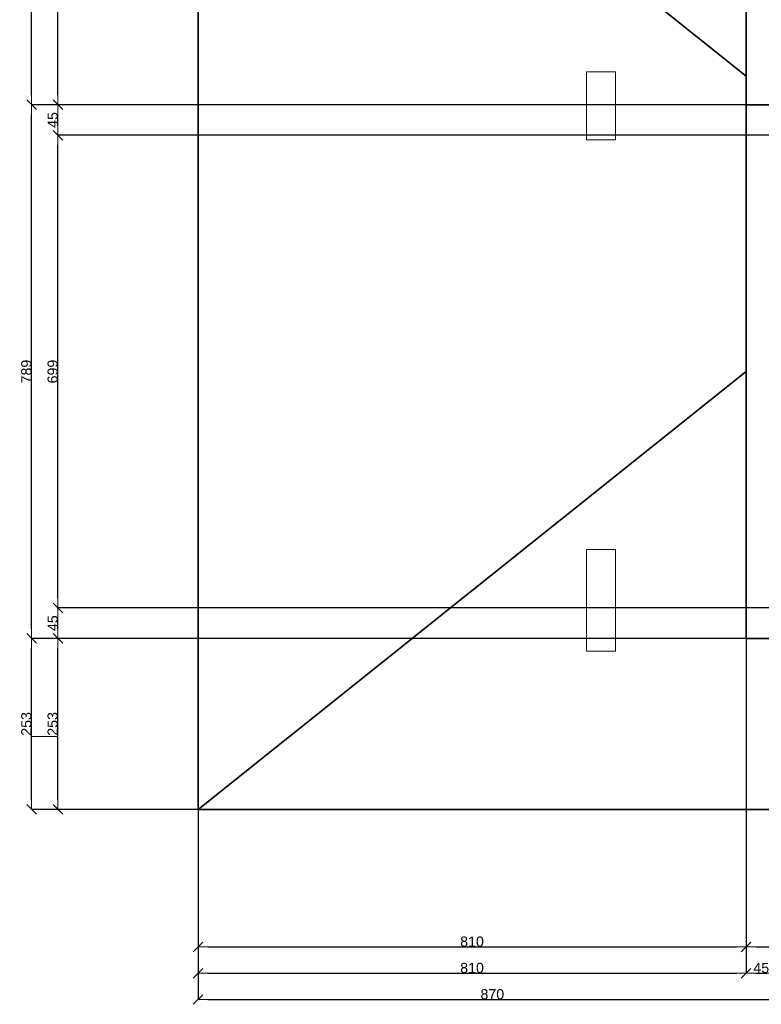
# Model space of a CAD drawing. Header units: metres. Extents: x 7506757 to 756746378, y 5735207 to 582114514.
# Tile 204 of 256: x 7523998 to 7534958, y 5921436 to 5935995. Entities that reach past the tile are written whole.
import ezdxf

# ---------------------------------------------------------------- set-up
doc = ezdxf.new("R2010")
doc.units = ezdxf.units.M
doc.header["$MEASUREMENT"] = 0
doc.header["$PDMODE"] = 2
doc.layers.get('0').update_dxf_attribs({"color": 250, "linetype": 'CONTINUOUS', "lineweight": 100, "plot": 0})
doc.layers.get('Defpoints').update_dxf_attribs({"linetype": 'CONTINUOUS'})
for name, color, linetype, lineweight in [('ELEKTRYKA141', 7, 'CONTINUOUS', 0), ('M_OCIANA1', 7, 'CONTINUOUS', 13), ('M_OCIANA6', 5, 'CONTINUOUS', 35)]:
    doc.layers.add(name, color=color, linetype=linetype, lineweight=lineweight)
doc.layers.add('PWYMIAR', color=7, linetype='CONTINUOUS')
doc.styles.add('GENERATED_STYLE_1', font='arial.ttf')
doc.dimstyles.new('GENERATED_STYLE__1', dxfattribs={"dimtxt": 150, "dimasz": 142.5, "dimexe": 0.18, "dimexo": 0, "dimgap": 0.09, "dimtad": 1, "dimdec": 0, "dimlfac": 0.1, "dimzin": 0, "dimdsep": 46, "dimtxsty": 'GENERATED_STYLE_1', "dimblk": 'ARROWHEAD_6', "dimblk1": 'ARROWHEAD_6', "dimblk2": 'ARROWHEAD_6', "dimcen": 0.09, "dimclrd": 251, "dimclre": 251, "dimclrt": 7, "dimazin": 0, "dimtfac": 1, "dimtdec": 4, "dimtmove": 0, "dimatfit": 3, "dimfxl": 0, "dimtolj": 1, "dimtzin": 0, "dimarcsym": 0})
doc.dimstyles.new('GENERATED_STYLE__2', dxfattribs={"dimtxt": 150, "dimasz": 142.5, "dimexe": 0.18, "dimexo": 0, "dimgap": 0.09, "dimtad": 1, "dimtih": 1, "dimtoh": 1, "dimdec": 0, "dimlfac": 0.1, "dimzin": 0, "dimdsep": 46, "dimtxsty": 'GENERATED_STYLE_1', "dimblk": 'ARROWHEAD_6', "dimblk1": 'ARROWHEAD_6', "dimblk2": 'ARROWHEAD_6', "dimcen": 0.09, "dimclrd": 251, "dimclre": 251, "dimclrt": 7, "dimazin": 0, "dimtfac": 1, "dimtdec": 4, "dimtmove": 0, "dimatfit": 3, "dimfxl": 0, "dimtolj": 1, "dimtzin": 0, "dimarcsym": 0})

# ---------------------------------------------------------------- blocks, each defined once
blk = doc.blocks.new('ARROWHEAD_6')
at = {"color": 0, "linetype": 'Continuous', "lineweight": 0}
for p, q in [((0, 0), (-1, 0)), ((-0.5, -0.5), (0.5, 0.5))]:
    blk.add_line(p, q, dxfattribs=at)
blk = doc.blocks.new('*D4250')
at = {"layer": 'Defpoints', "color": 0, "linetype": 'Continuous', "transparency": 16777216}
for p in [(7534733, 5926847), (7526633, 5924317), (7534733, 5922285)]:
    blk.add_point(p, dxfattribs=at)
at = {"layer": 'PWYMIAR', "color": 251, "linetype": 'Continuous', "lineweight": -2, "transparency": 16777216}
for p, q in [((7534733, 5926847), (7534733, 5922285)), ((7526633, 5924317), (7526633, 5922285)), ((7526776, 5922285), (7534591, 5922285))]:
    blk.add_line(p, q, dxfattribs=at)
at = {"layer": 'PWYMIAR', "color": 251, "linetype": 'Continuous', "lineweight": -2, "transparency": 16777216, "xscale": 142.5, "yscale": 142.5, "zscale": 142.5, "rotation": 180}
blk.add_blockref('ARROWHEAD_6', (7526633, 5922285), dxfattribs=at)
at = {"layer": 'PWYMIAR', "color": 251, "linetype": 'Continuous', "lineweight": -2, "transparency": 16777216, "xscale": 142.5, "yscale": 142.5, "zscale": 142.5}
blk.add_blockref('ARROWHEAD_6', (7534733, 5922285), dxfattribs=at)
at = {"layer": 'PWYMIAR', "color": 7, "linetype": 'Continuous', "lineweight": 13, "transparency": 16777216, "insert": (7530683, 5922362), "char_height": 150, "attachment_point": 5, "style": 'GENERATED_STYLE_1'}
blk.add_mtext('\\A1;810', dxfattribs=at)
blk = doc.blocks.new('*D4251')
at = {"layer": 'Defpoints', "color": 0, "linetype": 'Continuous', "transparency": 16777216}
for p in [(7534733, 5926847), (7535843, 5926847), (7535843, 5922285)]:
    blk.add_point(p, dxfattribs=at)
at = {"layer": 'PWYMIAR', "color": 251, "linetype": 'Continuous', "lineweight": -2, "transparency": 16777216}
for p, q in [((7534733, 5926847), (7534733, 5922285)), ((7535843, 5926847), (7535843, 5922285)), ((7534876, 5922285), (7535701, 5922285))]:
    blk.add_line(p, q, dxfattribs=at)
at = {"layer": 'PWYMIAR', "color": 251, "linetype": 'Continuous', "lineweight": -2, "transparency": 16777216, "xscale": 142.5, "yscale": 142.5, "zscale": 142.5, "rotation": 180}
blk.add_blockref('ARROWHEAD_6', (7534733, 5922285), dxfattribs=at)
at = {"layer": 'PWYMIAR', "color": 251, "linetype": 'Continuous', "lineweight": -2, "transparency": 16777216, "xscale": 142.5, "yscale": 142.5, "zscale": 142.5}
blk.add_blockref('ARROWHEAD_6', (7535843, 5922285), dxfattribs=at)
at = {"layer": 'PWYMIAR', "color": 7, "linetype": 'Continuous', "lineweight": 13, "transparency": 16777216, "insert": (7535288, 5922361), "char_height": 150, "attachment_point": 5, "style": 'GENERATED_STYLE_1'}
blk.add_mtext('\\A1;111', dxfattribs=at)
blk = doc.blocks.new('*D4273')
at = {"layer": 'Defpoints', "color": 0, "linetype": 'Continuous', "transparency": 16777216}
for p in [(7534733, 5926847), (7526633, 5924317), (7534733, 5921896)]:
    blk.add_point(p, dxfattribs=at)
at = {"layer": 'PWYMIAR', "color": 251, "linetype": 'Continuous', "lineweight": -2, "transparency": 16777216}
for p, q in [((7534733, 5926847), (7534733, 5921896)), ((7526633, 5924317), (7526633, 5921896)), ((7526776, 5921896), (7534591, 5921896))]:
    blk.add_line(p, q, dxfattribs=at)
at = {"layer": 'PWYMIAR', "color": 251, "linetype": 'Continuous', "lineweight": -2, "transparency": 16777216, "xscale": 142.5, "yscale": 142.5, "zscale": 142.5, "rotation": 180}
blk.add_blockref('ARROWHEAD_6', (7526633, 5921896), dxfattribs=at)
at = {"layer": 'PWYMIAR', "color": 251, "linetype": 'Continuous', "lineweight": -2, "transparency": 16777216, "xscale": 142.5, "yscale": 142.5, "zscale": 142.5}
blk.add_blockref('ARROWHEAD_6', (7534733, 5921896), dxfattribs=at)
at = {"layer": 'PWYMIAR', "color": 7, "linetype": 'Continuous', "lineweight": 13, "transparency": 16777216, "insert": (7530683, 5921973), "char_height": 150, "attachment_point": 5, "style": 'GENERATED_STYLE_1'}
blk.add_mtext('\\A1;810', dxfattribs=at)
blk = doc.blocks.new('*D4274')
at = {"layer": 'Defpoints', "color": 0, "linetype": 'Continuous', "transparency": 16777216}
for p in [(7535183, 5927297), (7534733, 5926847), (7535183, 5921896)]:
    blk.add_point(p, dxfattribs=at)
at = {"layer": 'PWYMIAR', "color": 251, "linetype": 'Continuous', "lineweight": -2, "transparency": 16777216}
for p, q in [((7535183, 5927297), (7535183, 5921896)), ((7534733, 5926847), (7534733, 5921896)), ((7534876, 5921896), (7535041, 5921896))]:
    blk.add_line(p, q, dxfattribs=at)
at = {"layer": 'PWYMIAR', "color": 251, "linetype": 'Continuous', "lineweight": -2, "transparency": 16777216, "xscale": 142.5, "yscale": 142.5, "zscale": 142.5, "rotation": 180}
blk.add_blockref('ARROWHEAD_6', (7534733, 5921896), dxfattribs=at)
at = {"layer": 'PWYMIAR', "color": 251, "linetype": 'Continuous', "lineweight": -2, "transparency": 16777216, "xscale": 142.5, "yscale": 142.5, "zscale": 142.5}
blk.add_blockref('ARROWHEAD_6', (7535183, 5921896), dxfattribs=at)
at = {"layer": 'PWYMIAR', "color": 7, "linetype": 'Continuous', "lineweight": 13, "transparency": 16777216, "insert": (7534958, 5921973), "char_height": 150, "attachment_point": 5, "style": 'GENERATED_STYLE_1'}
blk.add_mtext('\\A1;45', dxfattribs=at)
blk = doc.blocks.new('*D4282')
at = {"layer": 'Defpoints', "color": 0, "linetype": 'Continuous', "transparency": 16777216}
for p in [(7526633, 5924317), (7535333, 5924317), (7535333, 5921507)]:
    blk.add_point(p, dxfattribs=at)
at = {"layer": 'PWYMIAR', "color": 251, "linetype": 'Continuous', "lineweight": -2, "transparency": 16777216}
for p, q in [((7526633, 5924317), (7526633, 5921507)), ((7535333, 5924317), (7535333, 5921507)), ((7526776, 5921507), (7535191, 5921507))]:
    blk.add_line(p, q, dxfattribs=at)
at = {"layer": 'PWYMIAR', "color": 251, "linetype": 'Continuous', "lineweight": -2, "transparency": 16777216, "xscale": 142.5, "yscale": 142.5, "zscale": 142.5, "rotation": 180}
blk.add_blockref('ARROWHEAD_6', (7526633, 5921507), dxfattribs=at)
at = {"layer": 'PWYMIAR', "color": 251, "linetype": 'Continuous', "lineweight": -2, "transparency": 16777216, "xscale": 142.5, "yscale": 142.5, "zscale": 142.5}
blk.add_blockref('ARROWHEAD_6', (7535333, 5921507), dxfattribs=at)
at = {"layer": 'PWYMIAR', "color": 7, "linetype": 'Continuous', "lineweight": 13, "transparency": 16777216, "insert": (7530983, 5921584), "char_height": 150, "attachment_point": 5, "style": 'GENERATED_STYLE_1'}
blk.add_mtext('\\A1;870', dxfattribs=at)
blk = doc.blocks.new('*D4285')
at = {"layer": 'Defpoints', "color": 0, "linetype": 'Continuous', "transparency": 16777216}
for p in [(7524562, 5926847), (7534733, 5926847), (7526633, 5924317)]:
    blk.add_point(p, dxfattribs=at)
at = {"layer": 'PWYMIAR', "color": 251, "linetype": 'Continuous', "lineweight": -2, "transparency": 16777216}
for p, q in [((7534733, 5926847), (7524562, 5926847)), ((7524562, 5924459), (7524562, 5926704)), ((7526633, 5924317), (7524562, 5924317))]:
    blk.add_line(p, q, dxfattribs=at)
at = {"layer": 'PWYMIAR', "color": 251, "linetype": 'Continuous', "lineweight": -2, "transparency": 16777216, "xscale": 142.5, "yscale": 142.5, "zscale": 142.5}
for p, rotation in [((7524562, 5926847), 90), ((7524562, 5924317), 270)]:
    blk.add_blockref('ARROWHEAD_6', p, dxfattribs=dict(at, rotation=rotation))
at = {"layer": 'PWYMIAR', "color": 7, "linetype": 'Continuous', "lineweight": 13, "transparency": 16777216, "insert": (7524485, 5925582), "char_height": 150, "attachment_point": 5, "rotation": 90, "style": 'GENERATED_STYLE_1'}
blk.add_mtext('\\A1;253', dxfattribs=at)
blk = doc.blocks.new('*D4286')
at = {"layer": 'Defpoints', "color": 0, "linetype": 'Continuous', "transparency": 16777216}
for p in [(7524562, 5927297), (7535183, 5927297), (7534733, 5926847)]:
    blk.add_point(p, dxfattribs=at)
at = {"layer": 'PWYMIAR', "color": 251, "linetype": 'Continuous', "lineweight": -2, "transparency": 16777216}
for p, q in [((7535183, 5927297), (7524562, 5927297)), ((7524562, 5926989), (7524562, 5927154)), ((7534733, 5926847), (7524562, 5926847))]:
    blk.add_line(p, q, dxfattribs=at)
at = {"layer": 'PWYMIAR', "color": 251, "linetype": 'Continuous', "lineweight": -2, "transparency": 16777216, "xscale": 142.5, "yscale": 142.5, "zscale": 142.5}
for p, rotation in [((7524562, 5927297), 90), ((7524562, 5926847), 270)]:
    blk.add_blockref('ARROWHEAD_6', p, dxfattribs=dict(at, rotation=rotation))
at = {"layer": 'PWYMIAR', "color": 7, "linetype": 'Continuous', "lineweight": 13, "transparency": 16777216, "insert": (7524486, 5927072), "char_height": 150, "attachment_point": 5, "rotation": 90, "style": 'GENERATED_STYLE_1'}
blk.add_mtext('\\A1;45', dxfattribs=at)
blk = doc.blocks.new('*D4287')
at = {"layer": 'Defpoints', "color": 0, "linetype": 'Continuous', "transparency": 16777216}
for p in [(7524562, 5934287), (7535183, 5934287), (7535183, 5927297)]:
    blk.add_point(p, dxfattribs=at)
at = {"layer": 'PWYMIAR', "color": 251, "linetype": 'Continuous', "lineweight": -2, "transparency": 16777216}
for p, q in [((7535183, 5934287), (7524562, 5934287)), ((7524562, 5927439), (7524562, 5934144)), ((7535183, 5927297), (7524562, 5927297))]:
    blk.add_line(p, q, dxfattribs=at)
at = {"layer": 'PWYMIAR', "color": 251, "linetype": 'Continuous', "lineweight": -2, "transparency": 16777216, "xscale": 142.5, "yscale": 142.5, "zscale": 142.5}
for p, rotation in [((7524562, 5934287), 90), ((7524562, 5927297), 270)]:
    blk.add_blockref('ARROWHEAD_6', p, dxfattribs=dict(at, rotation=rotation))
at = {"layer": 'PWYMIAR', "color": 7, "linetype": 'Continuous', "lineweight": 13, "transparency": 16777216, "insert": (7524485, 5930792), "char_height": 150, "attachment_point": 5, "rotation": 90, "style": 'GENERATED_STYLE_1'}
blk.add_mtext('\\A1;699', dxfattribs=at)
blk = doc.blocks.new('*D4288')
at = {"layer": 'Defpoints', "color": 0, "linetype": 'Continuous', "transparency": 16777216}
for p in [(7524562, 5934737), (7534733, 5934737), (7535183, 5934287)]:
    blk.add_point(p, dxfattribs=at)
at = {"layer": 'PWYMIAR', "color": 251, "linetype": 'Continuous', "lineweight": -2, "transparency": 16777216}
for p, q in [((7534733, 5934737), (7524562, 5934737)), ((7524562, 5934429), (7524562, 5934594)), ((7535183, 5934287), (7524562, 5934287))]:
    blk.add_line(p, q, dxfattribs=at)
at = {"layer": 'PWYMIAR', "color": 251, "linetype": 'Continuous', "lineweight": -2, "transparency": 16777216, "xscale": 142.5, "yscale": 142.5, "zscale": 142.5}
for p, rotation in [((7524562, 5934737), 90), ((7524562, 5934287), 270)]:
    blk.add_blockref('ARROWHEAD_6', p, dxfattribs=dict(at, rotation=rotation))
at = {"layer": 'PWYMIAR', "color": 7, "linetype": 'Continuous', "lineweight": 13, "transparency": 16777216, "insert": (7524486, 5934512), "char_height": 150, "attachment_point": 5, "rotation": 90, "style": 'GENERATED_STYLE_1'}
blk.add_mtext('\\A1;45', dxfattribs=at)
blk = doc.blocks.new('*D4289')
at = {"layer": 'Defpoints', "color": 0, "linetype": 'Continuous', "transparency": 16777216}
for p in [(7524562, 5941637), (7526633, 5941637), (7534733, 5934737)]:
    blk.add_point(p, dxfattribs=at)
at = {"layer": 'PWYMIAR', "color": 251, "linetype": 'Continuous', "lineweight": -2, "transparency": 16777216}
for p, q in [((7526633, 5941637), (7524562, 5941637)), ((7524562, 5934879), (7524562, 5941494)), ((7534733, 5934737), (7524562, 5934737))]:
    blk.add_line(p, q, dxfattribs=at)
at = {"layer": 'PWYMIAR', "color": 251, "linetype": 'Continuous', "lineweight": -2, "transparency": 16777216, "xscale": 142.5, "yscale": 142.5, "zscale": 142.5}
for p, rotation in [((7524562, 5941637), 90), ((7524562, 5934737), 270)]:
    blk.add_blockref('ARROWHEAD_6', p, dxfattribs=dict(at, rotation=rotation))
at = {"layer": 'PWYMIAR', "color": 7, "linetype": 'Continuous', "lineweight": 13, "transparency": 16777216, "insert": (7524485, 5938187), "char_height": 150, "attachment_point": 5, "rotation": 90, "style": 'GENERATED_STYLE_1'}
blk.add_mtext('\\A1;690', dxfattribs=at)
blk = doc.blocks.new('*D4291')
at = {"layer": 'Defpoints', "color": 0, "linetype": 'Continuous', "transparency": 16777216}
for p in [(7524173, 5926847), (7534733, 5926847), (7535333, 5924317)]:
    blk.add_point(p, dxfattribs=at)
at = {"layer": 'PWYMIAR', "color": 251, "linetype": 'Continuous', "lineweight": -2, "transparency": 16777216}
for p, q in [((7534733, 5926847), (7524173, 5926847)), ((7524173, 5924459), (7524173, 5926704)), ((7535333, 5924317), (7524173, 5924317))]:
    blk.add_line(p, q, dxfattribs=at)
at = {"layer": 'PWYMIAR', "color": 251, "linetype": 'Continuous', "lineweight": -2, "transparency": 16777216, "xscale": 142.5, "yscale": 142.5, "zscale": 142.5}
for p, rotation in [((7524173, 5926847), 90), ((7524173, 5924317), 270)]:
    blk.add_blockref('ARROWHEAD_6', p, dxfattribs=dict(at, rotation=rotation))
at = {"layer": 'PWYMIAR', "color": 7, "linetype": 'Continuous', "lineweight": 13, "transparency": 16777216, "insert": (7524096, 5925582), "char_height": 150, "attachment_point": 5, "rotation": 90, "style": 'GENERATED_STYLE_1'}
blk.add_mtext('\\A1;253', dxfattribs=at)
blk = doc.blocks.new('*D4292')
at = {"layer": 'Defpoints', "color": 0, "linetype": 'Continuous', "transparency": 16777216}
for p in [(7524173, 5934737), (7534733, 5934737), (7534733, 5926847)]:
    blk.add_point(p, dxfattribs=at)
at = {"layer": 'PWYMIAR', "color": 251, "linetype": 'Continuous', "lineweight": -2, "transparency": 16777216}
for p, q in [((7534733, 5934737), (7524173, 5934737)), ((7524173, 5926989), (7524173, 5934594)), ((7534733, 5926847), (7524173, 5926847))]:
    blk.add_line(p, q, dxfattribs=at)
at = {"layer": 'PWYMIAR', "color": 251, "linetype": 'Continuous', "lineweight": -2, "transparency": 16777216, "xscale": 142.5, "yscale": 142.5, "zscale": 142.5}
for p, rotation in [((7524173, 5934737), 90), ((7524173, 5926847), 270)]:
    blk.add_blockref('ARROWHEAD_6', p, dxfattribs=dict(at, rotation=rotation))
at = {"layer": 'PWYMIAR', "color": 7, "linetype": 'Continuous', "lineweight": 13, "transparency": 16777216, "insert": (7524096, 5930792), "char_height": 150, "attachment_point": 5, "rotation": 90, "style": 'GENERATED_STYLE_1'}
blk.add_mtext('\\A1;789', dxfattribs=at)
blk = doc.blocks.new('*D4293')
at = {"layer": 'Defpoints', "color": 0, "linetype": 'Continuous', "transparency": 16777216}
for p in [(7524173, 5941637), (7526633, 5941637), (7534733, 5934737)]:
    blk.add_point(p, dxfattribs=at)
at = {"layer": 'PWYMIAR', "color": 251, "linetype": 'Continuous', "lineweight": -2, "transparency": 16777216}
for p, q in [((7526633, 5941637), (7524173, 5941637)), ((7524173, 5934879), (7524173, 5941494)), ((7534733, 5934737), (7524173, 5934737))]:
    blk.add_line(p, q, dxfattribs=at)
at = {"layer": 'PWYMIAR', "color": 251, "linetype": 'Continuous', "lineweight": -2, "transparency": 16777216, "xscale": 142.5, "yscale": 142.5, "zscale": 142.5}
for p, rotation in [((7524173, 5941637), 90), ((7524173, 5934737), 270)]:
    blk.add_blockref('ARROWHEAD_6', p, dxfattribs=dict(at, rotation=rotation))
at = {"layer": 'PWYMIAR', "color": 7, "linetype": 'Continuous', "lineweight": 13, "transparency": 16777216, "insert": (7524096, 5938187), "char_height": 150, "attachment_point": 5, "rotation": 90, "style": 'GENERATED_STYLE_1'}
blk.add_mtext('\\A1;690', dxfattribs=at)

msp = doc.modelspace()

# ---------------------------------------------------------------- linework, layer by layer
at = {"layer": 'ELEKTRYKA141', "linetype": 'Continuous', "flags": 128}
msp.add_lwpolyline([(7524172.8, 5925394.6), (7524172.8, 5924316.8), (7524562, 5924316.8), (7524562, 5925394.6)], close=True, dxfattribs=at)
at = {"layer": 'M_OCIANA1', "linetype": 'Continuous'}
msp.add_line((7534733.4, 5926846.8), (7550263.4, 5926846.8), dxfattribs=at)
at = {"layer": 'M_OCIANA1', "linetype": 'Continuous', "flags": 128}
for points in [[(7532803.4, 5935222.6), (7532373.4, 5935222.6), (7532373.4, 5934217.8), (7532803.4, 5934217.8)], [(7532803.4, 5928161.7), (7532373.4, 5928161.7), (7532373.4, 5926656.8), (7532803.4, 5926656.8)]]:
    msp.add_lwpolyline(points, close=True, dxfattribs=at)
at = {"layer": 'M_OCIANA6'}
for p, q in [((7534733.4, 5942726.8), (7534733.4, 5926846.8)), ((7526633.4, 5941636.8), (7534733.4, 5935161.8)), ((7526633.4, 5924316.8), (7526633.4, 5941636.8)), ((7526633.4, 5924316.8), (7534733.4, 5930791.8)), ((7535333.4, 5924316.8), (7526633.4, 5924316.8))]:
    msp.add_line(p, q, dxfattribs=at)
at = {"layer": 'M_OCIANA6', "linetype": 'Continuous'}
for p, q in [((7526633.4, 5941636.8), (7526633.4, 5924316.8)), ((7540963.4, 5934736.8), (7534733.4, 5934736.8)), ((7534733.4, 5934736.8), (7534733.4, 5926846.8)), ((7534733.4, 5926846.8), (7535843.4, 5926846.8)), ((7526633.4, 5924316.8), (7535333.4, 5924316.8))]:
    msp.add_line(p, q, dxfattribs=at)

# ---------------------------------------------------------------- dimensions: what is measured, and where the dimension line sits
at = {"layer": 'PWYMIAR', "color": 251, "linetype": 'Continuous', "lineweight": 13}
for base, p1, p2, picture, middle in [((7524172.8, 5941636.8), (7534733.4, 5934736.8), (7526633.4, 5941636.8), '*D4293', (7524096.2, 5938186.8)), ((7524562, 5941636.8), (7534733.4, 5934736.8), (7526633.4, 5941636.8), '*D4289', (7524485.3, 5938186.8)), ((7524172.8, 5934736.8), (7534733.4, 5926846.8), (7534733.4, 5934736.8), '*D4292', (7524096.2, 5930791.8)), ((7524562, 5934736.8), (7535183.4, 5934286.8), (7534733.4, 5934736.8), '*D4288', (7524485.6, 5934511.8)), ((7524562, 5934286.8), (7535183.4, 5927296.8), (7535183.4, 5934286.8), '*D4287', (7524485.3, 5930791.8)), ((7524562, 5927296.8), (7534733.4, 5926846.8), (7535183.4, 5927296.8), '*D4286', (7524485.6, 5927071.8)), ((7524172.8, 5926846.8), (7535333.4, 5924316.8), (7534733.4, 5926846.8), '*D4291', (7524096.1, 5925581.8)), ((7524562, 5926846.8), (7526633.4, 5924316.8), (7534733.4, 5926846.8), '*D4285', (7524485.3, 5925581.8))]:
    dim = msp.add_linear_dim(base=base, p1=p1, p2=p2, angle=90, dimstyle='GENERATED_STYLE__1', dxfattribs=at)
    dim.commit()
    dim.dimension.update_dxf_attribs({"geometry": picture, "text_midpoint": middle})
for base, p1, p2, picture, middle in [((7535183.4, 5921896.3), (7534733.4, 5926846.8), (7535183.4, 5927296.8), '*D4274', (7534958.4, 5921972.7)), ((7534733.4, 5922285.5), (7526633.4, 5924316.8), (7534733.4, 5926846.8), '*D4250', (7530683.4, 5922362.1)), ((7534733.4, 5921896.3), (7526633.4, 5924316.8), (7534733.4, 5926846.8), '*D4273', (7530683.4, 5921973)), ((7535843.4, 5922285.5), (7534733.4, 5926846.8), (7535843.4, 5926846.8), '*D4251', (7535288.4, 5922360.9)), ((7535333.4, 5921507.1), (7526633.4, 5924316.8), (7535333.4, 5924316.8), '*D4282', (7530983.4, 5921583.8))]:
    dim = msp.add_linear_dim(base=base, p1=p1, p2=p2, dimstyle='GENERATED_STYLE__2', dxfattribs=at)
    dim.commit()
    dim.dimension.update_dxf_attribs({"geometry": picture, "text_midpoint": middle})

doc.saveas('drawing.dxf')
